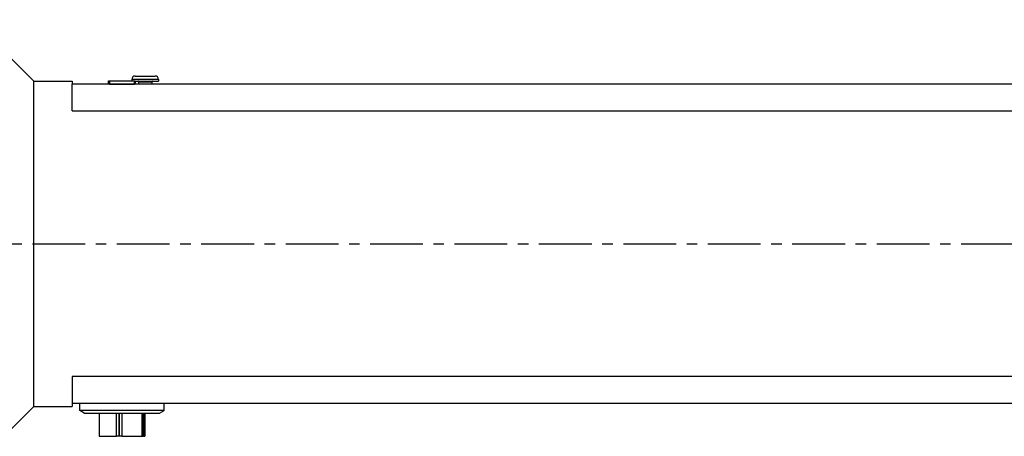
# Model space of a CAD drawing. Extents: x 47048 to 48775, y 4691 to 5879.
# Tile 3 of 28: x 47348 to 47644, y 5060 to 5185. Entities that reach past the tile are written whole.
import ezdxf

# ---------------------------------------------------------------- set-up
doc = ezdxf.new("R2010")
doc.units = 0
doc.header["$LTSCALE"] = 25.4
doc.linetypes.add('CENTER', pattern=[2, 1.25, -0.25, 0.25, -0.25])
doc.layers.get('0').update_dxf_attribs({"linetype": 'CONTINUOUS'})
doc.layers.add('ATA-CENTER', color=133, linetype='CENTER')
doc.layers.add('ATA-DIM', color=252, linetype='CONTINUOUS', lineweight=25)
doc.styles.get("Standard").update_dxf_attribs({"font": 'simplex.shx'})
doc.dimstyles.new('ata_A1', dxfattribs={"dimtxt": 4.2, "dimasz": 4.2, "dimexe": 2, "dimexo": 2, "dimgap": 2, "dimtad": 0, "dimtih": 1, "dimtoh": 1, "dimdec": 6, "dimdsep": 46, "dimtxsty": 'Standard', "dimcen": 0, "dimclrd": 252, "dimclre": 252, "dimclrt": 4, "dimadec": 6, "dimazin": 2, "dimtfac": 1, "dimtdec": 6, "dimtofl": 0, "dimtmove": 0, "dimatfit": 3, "dimfxl": 0, "dimtolj": 1, "dimtzin": 0, "dimlwd": 0, "dimlwe": 0, "dimarcsym": 0})

# ---------------------------------------------------------------- blocks, each defined once
blk = doc.blocks.new('*D12136')
at = {"color": 0}
for p in [(47821.04, 5396.64), (47208.04, 5299.39), (47821.04, 5175.39)]:
    blk.add_point(p, dxfattribs=at)
at = {"layer": 'ATA-DIM', "color": 252, "lineweight": 0}
for p, q in [((47208.04, 5303.39), (47208.04, 5400.64)), ((47821.04, 5179.39), (47821.04, 5400.64)), ((47216.44, 5396.64), (47489.08, 5396.64)), ((47812.64, 5396.64), (47540, 5396.64))]:
    blk.add_line(p, q, dxfattribs=at)
at = {"layer": 'ATA-DIM', "color": 252}
for points in [[(47216.44, 5398.04), (47216.44, 5395.24), (47208.04, 5396.64)], [(47812.64, 5395.24), (47812.64, 5398.04), (47821.04, 5396.64)]]:
    blk.add_solid(points, dxfattribs=at)
at = {"layer": 'ATA-DIM', "color": 4, "ltscale": 0.2, "insert": (47493.08, 5400.84), "char_height": 8.4, "attachment_point": 1}
blk.add_mtext('\\A1;   613', dxfattribs=at)
blk = doc.blocks.new('*D12120')
at = {"color": 0}
for p in [(47821.04, 5396.64), (47208.04, 5299.39), (47821.04, 5175.39)]:
    blk.add_point(p, dxfattribs=at)
at = {"layer": 'ATA-DIM', "color": 252, "lineweight": 0}
for p, q in [((47208.04, 5303.39), (47208.04, 5400.64)), ((47821.04, 5179.39), (47821.04, 5400.64)), ((47216.44, 5396.64), (47489.08, 5396.64)), ((47812.64, 5396.64), (47540, 5396.64))]:
    blk.add_line(p, q, dxfattribs=at)
at = {"layer": 'ATA-DIM', "color": 252}
for points in [[(47216.44, 5398.04), (47216.44, 5395.24), (47208.04, 5396.64)], [(47812.64, 5395.24), (47812.64, 5398.04), (47821.04, 5396.64)]]:
    blk.add_solid(points, dxfattribs=at)
at = {"layer": 'ATA-DIM', "color": 4, "ltscale": 0.2, "insert": (47493.08, 5400.84), "char_height": 8.4, "attachment_point": 1}
blk.add_mtext('\\A1;   613', dxfattribs=at)

msp = doc.modelspace()

# ---------------------------------------------------------------- linework, layer by layer
for p, q in [((47352.5396631, 5166.8936495), (47344.0396631, 5175.3936495)), ((47383.0396631, 5168.3936495), (47389.0396631, 5168.3936495)), ((47352.5396631, 5166.8936495), (47364.0396631, 5166.8936495)), ((47352.5396631, 5068.8936495), (47352.5396631, 5166.8936495)), ((47364.0396631, 5166.8936495), (47364.0396631, 5165.8936495)), ((47364.0396631, 5157.8936495), (47364.0396631, 5165.8936495)), ((47734.0396631, 5165.8936495), (47364.0396631, 5165.8936495)), ((47375.0396631, 5166.9936495), (47375.2396631, 5166.9936495)), ((47375.0396631, 5166.4936495), (47375.0396631, 5166.9936495)), ((47375.0396631, 5166.4936495), (47375.2396631, 5166.4936495)), ((47375.0396631, 5165.8936495), (47375.0396631, 5166.4936495)), ((47375.2396631, 5166.9936495), (47382.8396631, 5166.9936495)), ((47375.2396631, 5166.9936495), (47375.2396631, 5165.8936495)), ((47375.2546631, 5166.9836495), (47382.8246631, 5166.9836495)), ((47375.2546631, 5166.9836495), (47375.2546631, 5165.9836495)), ((47375.2546631, 5165.9836495), (47382.8246631, 5165.9836495)), ((47375.2546631, 5165.8936495), (47375.2546631, 5165.9836495)), ((47382.0396631, 5167.3936495), (47382.0396631, 5166.9936495)), ((47390.0396631, 5167.3936495), (47382.0396631, 5167.3936495)), ((47382.8246631, 5165.9836495), (47382.8246631, 5166.9836495)), ((47382.8246631, 5165.9836495), (47382.8246631, 5165.8936495)), ((47382.8396631, 5165.8936495), (47382.8396631, 5166.9936495)), ((47382.8396631, 5166.9936495), (47383.0396631, 5166.9936495)), ((47382.8396631, 5166.4936495), (47383.0396631, 5166.4936495)), ((47383.0396631, 5166.9936495), (47383.0396631, 5166.4936495)), ((47383.0396631, 5166.8936495), (47390.0396631, 5166.8936495)), ((47383.0396631, 5166.4936495), (47383.0396631, 5165.8936495)), ((47384.0396631, 5166.6936495), (47384.0396631, 5165.8936495)), ((47384.0396631, 5166.6936495), (47388.0396631, 5166.6936495)), ((47388.0396631, 5166.6936495), (47388.0396631, 5165.8936495)), ((47390.0396631, 5167.3936495), (47390.0396631, 5166.8936495)), ((47364.0396631, 5157.8936495), (47734.0396631, 5157.8936495)), ((47364.0396631, 5077.8936495), (47364.0396631, 5069.8936495)), ((47734.0396631, 5077.8936495), (47364.0396631, 5077.8936495)), ((47352.5396631, 5068.8936495), (47344.0396631, 5060.3936495)), ((47352.5396631, 5068.8936495), (47364.0396631, 5068.8936495)), ((47364.0396631, 5069.8936495), (47364.0396631, 5068.8936495)), ((47364.0396631, 5069.8936495), (47734.0396631, 5069.8936495)), ((47366.3396631, 5067.687397), (47366.3396631, 5069.8936495)), ((47367.7144741, 5066.8936495), (47366.3396631, 5067.687397)), ((47391.7396631, 5067.687397), (47366.3396631, 5067.687397)), ((47390.3648521, 5066.8936495), (47391.7396631, 5067.687397)), ((47391.7396631, 5067.687397), (47391.7396631, 5069.8936495)), ((47367.7144741, 5066.8936495), (47390.3648521, 5066.8936495)), ((47372.1558201, 5066.8936495), (47372.1558201, 5059.8936495)), ((47377.4455931, 5059.8936495), (47377.4455931, 5066.8936495)), ((47378.1540548, 5066.8936495), (47378.1540548, 5059.8936495)), ((47378.3356048, 5059.8936495), (47378.3356048, 5066.8936495)), ((47379.0352596, 5066.8936495), (47379.0352596, 5059.8936495)), ((47385.0718604, 5066.8936495), (47385.0718604, 5059.8936495)), ((47385.4069083, 5059.8936495), (47385.4069083, 5066.8936495)), ((47385.5884582, 5066.8936495), (47385.5884582, 5059.8936495)), ((47385.9235061, 5066.8936495), (47385.9235061, 5059.8936495)), ((47372.1558201, 5059.8936495), (47377.4455931, 5059.8936495)), ((47378.1540548, 5059.8936495), (47377.4455931, 5059.8936495)), ((47378.3356048, 5059.8936495), (47378.1540548, 5059.8936495)), ((47379.0352596, 5059.8936495), (47378.3356048, 5059.8936495)), ((47379.0352596, 5059.8936495), (47385.0718604, 5059.8936495)), ((47385.0718604, 5059.8936495), (47385.4069083, 5059.8936495)), ((47385.5884582, 5059.8936495), (47385.4069083, 5059.8936495)), ((47385.5884582, 5059.8936495), (47385.9235061, 5059.8936495))]:
    msp.add_line(p, q)
for centre, radius, start, end in [((47383.0396631, 5167.3936495), 1, 90, 180), ((47389.0396631, 5167.3936495), 1, 0, 90), ((47383.8396631, 5166.6936495), 0.2, 0, 90), ((47388.2396631, 5166.6936495), 0.2, 90, 180)]:
    msp.add_arc(centre, radius, start, end)
at = {"layer": 'ATA-CENTER', "ltscale": 0.5}
msp.add_line((47225.0960349, 5117.8936495), (48144.3569988, 5117.8936495), dxfattribs=at)

# ---------------------------------------------------------------- dimensions: what is measured, and where the dimension line sits
at = {"layer": 'ATA-DIM'}
for picture in ['*D12136', '*D12120']:
    dim = msp.add_linear_dim(base=(47821.0396631, 5396.640543), p1=(47208.0396631, 5299.3936495), p2=(47821.0396631, 5175.3936495), angle=180, text='   <>', dimstyle='ata_A1', override={"dimscale": 2, "dimdec": 3, "dimpost": '', "dimtol": 0, "dimlim": 0, "dimtp": 0, "dimtm": 0, "dimtfac": 0.857143, "dimtdec": 2, "dimtolj": 1, "dimtzin": 0}, dxfattribs=at)
    dim.commit()
    dim.dimension.update_dxf_attribs({"geometry": picture, "text_midpoint": (47514.5396631, 5396.640543), "dimtype": 160})

doc.saveas('drawing.dxf')
